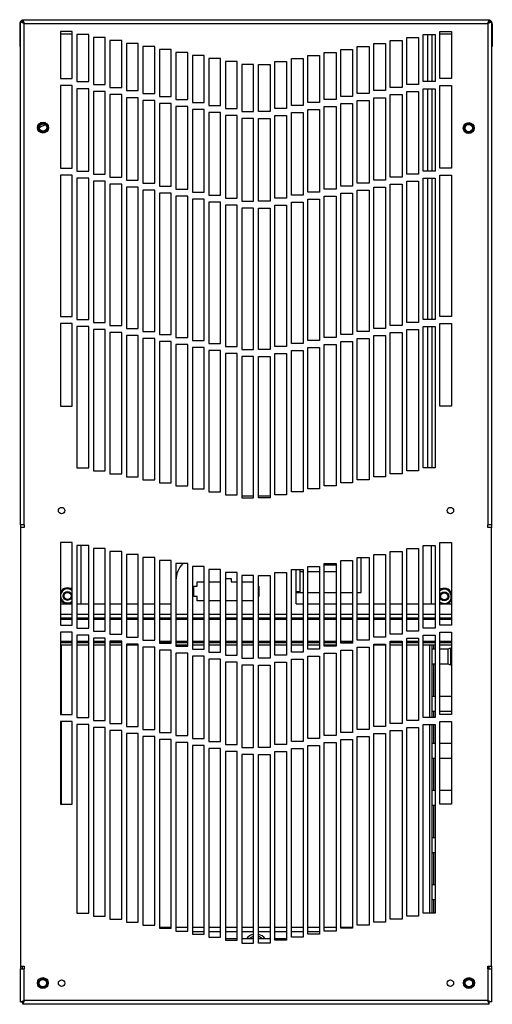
# Model space of a CAD drawing. Extents: x 2 to 64, y 0.8 to 42.
# Tile 1 of 7: x 2.1 to 12.1, y 1.9 to 22.8. Entities that reach past the tile are written whole.
import ezdxf

# ---------------------------------------------------------------- set-up
doc = ezdxf.new("R2010")
doc.units = 0
doc.layers.add('BODY', color=3, linetype='CONTINUOUS')

msp = doc.modelspace()

# ---------------------------------------------------------------- linework, layer by layer
at = {"layer": 'BODY', "linetype": 'CONTINUOUS'}
for p, q in [((2.125, 22.82), (2.149, 22.741)), ((2.125, 22.82), (12.015, 22.82)), ((2.125, 22.82), (2.125, 22.772)), ((11.991, 22.741), (12.015, 22.82)), ((12.015, 22.82), (12.015, 22.772)), ((2.055, 22.731), (2.07, 22.731)), ((2.055, 22.731), (2.055, 22.25)), ((2.07, 12.1), (2.07, 22.765)), ((2.149, 22.741), (2.07, 22.765)), ((2.07, 22.765), (2.118, 22.765)), ((2.149, 22.741), (2.118, 22.765)), ((2.125, 22.772), (2.149, 22.741)), ((2.149, 12.1), (2.149, 22.741)), ((2.149, 22.741), (11.991, 22.741)), ((11.991, 22.741), (12.015, 22.772)), ((12.022, 22.765), (11.991, 22.741)), ((12.07, 22.765), (11.991, 22.741)), ((11.991, 22.741), (11.991, 12.1)), ((12.07, 22.765), (12.022, 22.765)), ((12.07, 22.765), (12.07, 12.1)), ((12.085, 22.731), (12.07, 22.731)), ((12.085, 22.731), (12.085, 22.25)), ((3.17, 22.57), (2.92, 22.57)), ((2.92, 22.57), (2.92, 21.57)), ((3.17, 22.51), (2.92, 22.51)), ((3.17, 21.57), (3.17, 22.57)), ((3.52, 22.506), (3.27, 22.506)), ((3.27, 22.506), (3.27, 21.506)), ((3.52, 21.506), (3.52, 22.506)), ((3.87, 22.443), (3.62, 22.443)), ((3.62, 22.443), (3.62, 21.443)), ((3.87, 21.443), (3.87, 22.443)), ((4.22, 22.379), (3.97, 22.379)), ((3.97, 22.379), (3.97, 21.379)), ((4.22, 21.379), (4.22, 22.379)), ((9.92, 21.379), (9.92, 22.379)), ((9.92, 22.379), (10.17, 22.379)), ((10.17, 22.379), (10.17, 21.379)), ((10.27, 21.443), (10.27, 22.443)), ((10.27, 22.443), (10.52, 22.443)), ((10.52, 22.443), (10.52, 21.443)), ((10.62, 21.506), (10.62, 22.506)), ((10.62, 22.506), (10.87, 22.506)), ((10.71, 22.506), (10.71, 21.506)), ((10.801, 22.506), (10.801, 21.506)), ((10.87, 22.506), (10.87, 21.506)), ((10.97, 21.57), (10.97, 22.57)), ((10.97, 22.57), (11.22, 22.57)), ((11.22, 22.51), (10.97, 22.51)), ((11.22, 22.57), (11.22, 21.57)), ((2.07, 22.25), (2.055, 22.25)), ((4.57, 22.315), (4.32, 22.315)), ((4.32, 22.315), (4.32, 21.315)), ((4.57, 21.315), (4.57, 22.315)), ((4.92, 22.252), (4.67, 22.252)), ((4.67, 22.252), (4.67, 21.252)), ((4.92, 21.252), (4.92, 22.252)), ((5.27, 22.188), (5.02, 22.188)), ((5.02, 22.188), (5.02, 21.188)), ((5.27, 21.188), (5.27, 22.188)), ((8.87, 21.188), (8.87, 22.188)), ((8.87, 22.188), (9.12, 22.188)), ((9.12, 22.188), (9.12, 21.188)), ((9.22, 21.252), (9.22, 22.252)), ((9.22, 22.252), (9.47, 22.252)), ((9.47, 22.252), (9.47, 21.252)), ((9.57, 21.315), (9.57, 22.315)), ((9.57, 22.315), (9.82, 22.315)), ((9.82, 22.315), (9.82, 21.315)), ((12.07, 22.25), (12.085, 22.25)), ((5.62, 22.125), (5.37, 22.125)), ((5.37, 22.125), (5.37, 21.125)), ((5.62, 21.125), (5.62, 22.125)), ((5.97, 22.061), (5.72, 22.061)), ((5.72, 22.061), (5.72, 21.061)), ((5.97, 21.061), (5.97, 22.061)), ((6.32, 21.997), (6.07, 21.997)), ((6.07, 21.997), (6.07, 20.997)), ((6.32, 20.997), (6.32, 21.997)), ((7.82, 20.997), (7.82, 21.997)), ((7.82, 21.997), (8.07, 21.997)), ((8.07, 21.997), (8.07, 20.997)), ((8.17, 21.061), (8.17, 22.061)), ((8.17, 22.061), (8.42, 22.061)), ((8.42, 22.061), (8.42, 21.061)), ((8.52, 21.125), (8.52, 22.125)), ((8.52, 22.125), (8.77, 22.125)), ((8.77, 22.125), (8.77, 21.125)), ((6.67, 21.934), (6.42, 21.934)), ((6.42, 21.934), (6.42, 20.934)), ((6.67, 20.934), (6.67, 21.934)), ((7.02, 21.87), (6.77, 21.87)), ((6.77, 21.87), (6.77, 20.87)), ((7.02, 20.87), (7.02, 21.87)), ((7.12, 20.87), (7.12, 21.87)), ((7.12, 21.87), (7.37, 21.87)), ((7.37, 21.87), (7.37, 20.87)), ((7.47, 20.934), (7.47, 21.934)), ((7.47, 21.934), (7.72, 21.934)), ((7.72, 21.934), (7.72, 20.934)), ((2.92, 21.57), (3.17, 21.57)), ((11.22, 21.57), (10.97, 21.57)), ((3.17, 21.42), (2.92, 21.42)), ((2.92, 21.42), (2.92, 19.67)), ((3.17, 19.67), (3.17, 21.42)), ((3.27, 21.506), (3.52, 21.506)), ((3.52, 21.356), (3.27, 21.356)), ((3.27, 21.356), (3.27, 19.606)), ((3.52, 19.606), (3.52, 21.356)), ((3.62, 21.443), (3.87, 21.443)), ((3.97, 21.379), (4.22, 21.379)), ((10.17, 21.379), (9.92, 21.379)), ((10.52, 21.443), (10.27, 21.443)), ((10.87, 21.506), (10.62, 21.506)), ((10.62, 19.606), (10.62, 21.356)), ((10.62, 21.356), (10.87, 21.356)), ((10.71, 21.356), (10.71, 19.606)), ((10.801, 21.356), (10.801, 19.606)), ((10.87, 21.356), (10.87, 19.606)), ((10.97, 21.42), (11.22, 21.42)), ((10.97, 19.67), (10.97, 21.42)), ((11.22, 21.42), (11.22, 19.67)), ((3.87, 21.293), (3.62, 21.293)), ((3.62, 21.293), (3.62, 19.543)), ((3.87, 19.543), (3.87, 21.293)), ((4.22, 21.229), (3.97, 21.229)), ((3.97, 21.229), (3.97, 19.479)), ((4.22, 19.479), (4.22, 21.229)), ((4.32, 21.315), (4.57, 21.315)), ((4.57, 21.165), (4.32, 21.165)), ((4.32, 21.165), (4.32, 19.415)), ((4.57, 19.415), (4.57, 21.165)), ((4.67, 21.252), (4.92, 21.252)), ((5.02, 21.188), (5.27, 21.188)), ((5.37, 21.125), (5.62, 21.125)), ((8.77, 21.125), (8.52, 21.125)), ((9.12, 21.188), (8.87, 21.188)), ((9.47, 21.252), (9.22, 21.252)), ((9.82, 21.315), (9.57, 21.315)), ((9.57, 19.415), (9.57, 21.165)), ((9.57, 21.165), (9.82, 21.165)), ((9.82, 21.165), (9.82, 19.415)), ((9.92, 19.479), (9.92, 21.229)), ((9.92, 21.229), (10.17, 21.229)), ((10.17, 21.229), (10.17, 19.479)), ((10.27, 19.543), (10.27, 21.293)), ((10.27, 21.293), (10.52, 21.293)), ((10.52, 21.293), (10.52, 19.543)), ((4.92, 21.102), (4.67, 21.102)), ((4.67, 21.102), (4.67, 19.352)), ((4.92, 19.352), (4.92, 21.102)), ((5.27, 21.038), (5.02, 21.038)), ((5.02, 21.038), (5.02, 19.288)), ((5.27, 19.288), (5.27, 21.038)), ((5.62, 20.975), (5.37, 20.975)), ((5.37, 20.975), (5.37, 19.225)), ((5.62, 19.225), (5.62, 20.975)), ((5.72, 21.061), (5.97, 21.061)), ((5.97, 20.911), (5.72, 20.911)), ((5.72, 20.911), (5.72, 19.161)), ((5.97, 19.161), (5.97, 20.911)), ((6.07, 20.997), (6.32, 20.997)), ((6.42, 20.934), (6.67, 20.934)), ((7.72, 20.934), (7.47, 20.934)), ((8.07, 20.997), (7.82, 20.997)), ((8.42, 21.061), (8.17, 21.061)), ((8.17, 19.161), (8.17, 20.911)), ((8.17, 20.911), (8.42, 20.911)), ((8.42, 20.911), (8.42, 19.161)), ((8.52, 19.225), (8.52, 20.975)), ((8.52, 20.975), (8.77, 20.975)), ((8.77, 20.975), (8.77, 19.225)), ((8.87, 19.288), (8.87, 21.038)), ((8.87, 21.038), (9.12, 21.038)), ((9.12, 21.038), (9.12, 19.288)), ((9.22, 19.352), (9.22, 21.102)), ((9.22, 21.102), (9.47, 21.102)), ((9.47, 21.102), (9.47, 19.352)), ((6.32, 20.847), (6.07, 20.847)), ((6.07, 20.847), (6.07, 19.097)), ((6.32, 19.097), (6.32, 20.847)), ((6.67, 20.784), (6.42, 20.784)), ((6.42, 20.784), (6.42, 19.034)), ((6.67, 19.034), (6.67, 20.784)), ((6.77, 20.87), (7.02, 20.87)), ((7.02, 20.72), (6.77, 20.72)), ((6.77, 20.72), (6.77, 18.97)), ((7.02, 18.97), (7.02, 20.72)), ((7.37, 20.87), (7.12, 20.87)), ((7.12, 20.72), (7.37, 20.72)), ((7.12, 18.97), (7.12, 20.72)), ((7.37, 20.72), (7.37, 18.97)), ((7.47, 19.034), (7.47, 20.784)), ((7.47, 20.784), (7.72, 20.784)), ((7.72, 20.784), (7.72, 19.034)), ((7.82, 19.097), (7.82, 20.847)), ((7.82, 20.847), (8.07, 20.847)), ((8.07, 20.847), (8.07, 19.097)), ((2.573, 20.605), (2.499, 20.588)), ((2.92, 19.67), (3.17, 19.67)), ((11.22, 19.67), (10.97, 19.67)), ((3.17, 19.52), (2.92, 19.52)), ((2.92, 19.52), (2.92, 16.52)), ((3.17, 16.52), (3.17, 19.52)), ((3.27, 19.606), (3.52, 19.606)), ((3.52, 19.456), (3.27, 19.456)), ((3.27, 19.456), (3.27, 16.456)), ((3.52, 16.456), (3.52, 19.456)), ((3.62, 19.543), (3.87, 19.543)), ((3.97, 19.479), (4.22, 19.479)), ((10.17, 19.479), (9.92, 19.479)), ((10.52, 19.543), (10.27, 19.543)), ((10.87, 19.606), (10.62, 19.606)), ((10.62, 19.456), (10.87, 19.456)), ((10.62, 16.456), (10.62, 19.456)), ((10.71, 19.456), (10.71, 16.456)), ((10.801, 19.456), (10.801, 16.456)), ((10.87, 19.456), (10.87, 16.456)), ((10.97, 16.52), (10.97, 19.52)), ((10.97, 19.52), (11.22, 19.52)), ((11.22, 19.52), (11.22, 16.52)), ((3.87, 19.393), (3.62, 19.393)), ((3.62, 19.393), (3.62, 16.393)), ((3.87, 16.393), (3.87, 19.393)), ((4.22, 19.329), (3.97, 19.329)), ((3.97, 19.329), (3.97, 16.329)), ((4.22, 16.329), (4.22, 19.329)), ((4.32, 19.415), (4.57, 19.415)), ((4.57, 19.265), (4.32, 19.265)), ((4.32, 19.265), (4.32, 16.265)), ((4.57, 16.265), (4.57, 19.265)), ((4.67, 19.352), (4.92, 19.352)), ((5.02, 19.288), (5.27, 19.288)), ((9.12, 19.288), (8.87, 19.288)), ((9.47, 19.352), (9.22, 19.352)), ((9.82, 19.415), (9.57, 19.415)), ((9.57, 16.265), (9.57, 19.265)), ((9.57, 19.265), (9.82, 19.265)), ((9.82, 19.265), (9.82, 16.265)), ((9.92, 16.329), (9.92, 19.329)), ((9.92, 19.329), (10.17, 19.329)), ((10.17, 19.329), (10.17, 16.329)), ((10.27, 16.393), (10.27, 19.393)), ((10.27, 19.393), (10.52, 19.393)), ((10.52, 19.393), (10.52, 16.393)), ((4.92, 19.202), (4.67, 19.202)), ((4.67, 19.202), (4.67, 16.202)), ((4.92, 16.202), (4.92, 19.202)), ((5.27, 19.138), (5.02, 19.138)), ((5.02, 19.138), (5.02, 16.138)), ((5.27, 16.138), (5.27, 19.138)), ((5.37, 19.225), (5.62, 19.225)), ((5.62, 19.075), (5.37, 19.075)), ((5.37, 19.075), (5.37, 16.075)), ((5.62, 16.075), (5.62, 19.075)), ((5.72, 19.161), (5.97, 19.161)), ((6.07, 19.097), (6.32, 19.097)), ((6.42, 19.034), (6.67, 19.034)), ((7.72, 19.034), (7.47, 19.034)), ((8.07, 19.097), (7.82, 19.097)), ((8.42, 19.161), (8.17, 19.161)), ((8.77, 19.225), (8.52, 19.225)), ((8.52, 16.075), (8.52, 19.075)), ((8.52, 19.075), (8.77, 19.075)), ((8.77, 19.075), (8.77, 16.075)), ((8.87, 16.138), (8.87, 19.138)), ((8.87, 19.138), (9.12, 19.138)), ((9.12, 19.138), (9.12, 16.138)), ((9.22, 16.202), (9.22, 19.202)), ((9.22, 19.202), (9.47, 19.202)), ((9.47, 19.202), (9.47, 16.202)), ((5.97, 19.011), (5.72, 19.011)), ((5.72, 19.011), (5.72, 16.011)), ((5.97, 16.011), (5.97, 19.011)), ((6.32, 18.947), (6.07, 18.947)), ((6.07, 18.947), (6.07, 15.947)), ((6.32, 15.947), (6.32, 18.947)), ((6.67, 18.884), (6.42, 18.884)), ((6.42, 18.884), (6.42, 15.884)), ((6.67, 15.884), (6.67, 18.884)), ((6.77, 18.97), (7.02, 18.97)), ((7.02, 18.82), (6.77, 18.82)), ((6.77, 18.82), (6.77, 15.82)), ((7.02, 15.82), (7.02, 18.82)), ((7.37, 18.97), (7.12, 18.97)), ((7.12, 15.82), (7.12, 18.82)), ((7.12, 18.82), (7.37, 18.82)), ((7.37, 18.82), (7.37, 15.82)), ((7.47, 15.884), (7.47, 18.884)), ((7.47, 18.884), (7.72, 18.884)), ((7.72, 18.884), (7.72, 15.884)), ((7.82, 15.947), (7.82, 18.947)), ((7.82, 18.947), (8.07, 18.947)), ((8.07, 18.947), (8.07, 15.947)), ((8.17, 16.011), (8.17, 19.011)), ((8.17, 19.011), (8.42, 19.011)), ((8.42, 19.011), (8.42, 16.011)), ((2.92, 16.52), (3.17, 16.52)), ((11.22, 16.52), (10.97, 16.52)), ((3.17, 16.37), (2.92, 16.37)), ((2.92, 16.37), (2.92, 14.62)), ((3.17, 14.62), (3.17, 16.37)), ((3.27, 16.456), (3.52, 16.456)), ((3.52, 16.306), (3.27, 16.306)), ((3.27, 16.306), (3.27, 13.306)), ((3.52, 13.306), (3.52, 16.306)), ((3.62, 16.393), (3.87, 16.393)), ((3.97, 16.329), (4.22, 16.329)), ((10.17, 16.329), (9.92, 16.329)), ((10.52, 16.393), (10.27, 16.393)), ((10.87, 16.456), (10.62, 16.456)), ((10.62, 13.306), (10.62, 16.306)), ((10.62, 16.306), (10.87, 16.306)), ((10.71, 16.306), (10.71, 13.306)), ((10.801, 16.306), (10.801, 13.306)), ((10.87, 16.306), (10.87, 13.306)), ((10.97, 16.37), (11.22, 16.37)), ((10.97, 14.62), (10.97, 16.37)), ((11.22, 16.37), (11.22, 14.62)), ((3.87, 16.243), (3.62, 16.243)), ((3.62, 16.243), (3.62, 13.243)), ((3.87, 13.243), (3.87, 16.243)), ((4.22, 16.179), (3.97, 16.179)), ((3.97, 16.179), (3.97, 13.179)), ((4.22, 13.179), (4.22, 16.179)), ((4.32, 16.265), (4.57, 16.265)), ((4.57, 16.115), (4.32, 16.115)), ((4.32, 16.115), (4.32, 13.115)), ((4.57, 13.115), (4.57, 16.115)), ((4.67, 16.202), (4.92, 16.202)), ((5.02, 16.138), (5.27, 16.138)), ((9.12, 16.138), (8.87, 16.138)), ((9.47, 16.202), (9.22, 16.202)), ((9.82, 16.265), (9.57, 16.265)), ((9.57, 13.115), (9.57, 16.115)), ((9.57, 16.115), (9.82, 16.115)), ((9.82, 16.115), (9.82, 13.115)), ((9.92, 13.179), (9.92, 16.179)), ((9.92, 16.179), (10.17, 16.179)), ((10.17, 16.179), (10.17, 13.179)), ((10.27, 16.243), (10.52, 16.243)), ((10.27, 13.243), (10.27, 16.243)), ((10.52, 16.243), (10.52, 13.243)), ((4.92, 16.052), (4.67, 16.052)), ((4.67, 16.052), (4.67, 13.052)), ((4.92, 13.052), (4.92, 16.052)), ((5.27, 15.988), (5.02, 15.988)), ((5.02, 15.988), (5.02, 12.988)), ((5.27, 12.988), (5.27, 15.988)), ((5.37, 16.075), (5.62, 16.075)), ((5.62, 15.925), (5.37, 15.925)), ((5.37, 15.925), (5.37, 12.925)), ((5.62, 12.925), (5.62, 15.925)), ((5.72, 16.011), (5.97, 16.011)), ((6.07, 15.947), (6.32, 15.947)), ((8.07, 15.947), (7.82, 15.947)), ((8.42, 16.011), (8.17, 16.011)), ((8.77, 16.075), (8.52, 16.075)), ((8.52, 12.925), (8.52, 15.925)), ((8.52, 15.925), (8.77, 15.925)), ((8.77, 15.925), (8.77, 12.925)), ((8.87, 12.988), (8.87, 15.988)), ((8.87, 15.988), (9.12, 15.988)), ((9.12, 15.988), (9.12, 12.988)), ((9.22, 13.052), (9.22, 16.052)), ((9.22, 16.052), (9.47, 16.052)), ((9.47, 16.052), (9.47, 13.052)), ((5.97, 15.861), (5.72, 15.861)), ((5.72, 15.861), (5.72, 12.861)), ((5.97, 12.861), (5.97, 15.861)), ((6.32, 15.797), (6.07, 15.797)), ((6.07, 15.797), (6.07, 12.797)), ((6.32, 12.797), (6.32, 15.797)), ((6.42, 15.884), (6.67, 15.884)), ((6.67, 15.734), (6.42, 15.734)), ((6.42, 15.734), (6.42, 12.734)), ((6.67, 12.734), (6.67, 15.734)), ((6.77, 15.82), (7.02, 15.82)), ((7.37, 15.82), (7.12, 15.82)), ((7.72, 15.884), (7.47, 15.884)), ((7.47, 12.734), (7.47, 15.734)), ((7.47, 15.734), (7.72, 15.734)), ((7.72, 15.734), (7.72, 12.734)), ((7.82, 12.797), (7.82, 15.797)), ((7.82, 15.797), (8.07, 15.797)), ((8.07, 15.797), (8.07, 12.797)), ((8.17, 12.861), (8.17, 15.861)), ((8.17, 15.861), (8.42, 15.861)), ((8.42, 15.861), (8.42, 12.861)), ((7.02, 15.67), (6.77, 15.67)), ((6.77, 15.67), (6.77, 12.67)), ((7.02, 12.67), (7.02, 15.67)), ((7.12, 12.67), (7.12, 15.67)), ((7.12, 15.67), (7.37, 15.67)), ((7.37, 15.67), (7.37, 12.67)), ((2.92, 14.62), (3.17, 14.62)), ((11.22, 14.62), (10.97, 14.62)), ((3.27, 13.306), (3.52, 13.306)), ((3.62, 13.243), (3.87, 13.243)), ((3.97, 13.179), (4.22, 13.179)), ((10.17, 13.179), (9.92, 13.179)), ((10.52, 13.243), (10.27, 13.243)), ((10.87, 13.306), (10.62, 13.306)), ((4.32, 13.115), (4.57, 13.115)), ((4.67, 13.052), (4.92, 13.052)), ((5.02, 12.988), (5.27, 12.988)), ((9.12, 12.988), (8.87, 12.988)), ((9.47, 13.052), (9.22, 13.052)), ((9.82, 13.115), (9.57, 13.115)), ((5.37, 12.925), (5.62, 12.925)), ((5.72, 12.861), (5.97, 12.861)), ((6.07, 12.797), (6.32, 12.797)), ((8.07, 12.797), (7.82, 12.797)), ((8.42, 12.861), (8.17, 12.861)), ((8.77, 12.925), (8.52, 12.925)), ((6.42, 12.734), (6.67, 12.734)), ((6.77, 12.71), (7.02, 12.71)), ((6.77, 12.67), (7.02, 12.67)), ((7.12, 12.71), (7.37, 12.71)), ((7.37, 12.67), (7.12, 12.67)), ((7.72, 12.734), (7.47, 12.734)), ((2.149, 12.1), (2.07, 12.1)), ((2.07, 12.1), (2.07, 12.04)), ((2.07, 12.04), (2.07, 2.73)), ((2.149, 12.04), (2.07, 12.04)), ((2.149, 12.1), (2.149, 12.04)), ((11.991, 12.04), (11.991, 12.1)), ((12.07, 12.1), (11.991, 12.1)), ((12.07, 12.04), (11.991, 12.04)), ((12.065, 12.1), (12.065, 12.04)), ((12.07, 2.73), (12.07, 12.04)), ((3.17, 11.72), (2.92, 11.72)), ((2.92, 11.72), (2.92, 9.97)), ((3.17, 9.97), (3.17, 11.72)), ((10.97, 9.97), (10.97, 11.72)), ((10.97, 11.72), (11.22, 11.72)), ((11.22, 11.72), (11.22, 9.97)), ((3.52, 11.656), (3.27, 11.656)), ((3.27, 11.656), (3.27, 9.906)), ((3.35, 11.656), (3.35, 10.42)), ((3.52, 9.906), (3.52, 11.656)), ((3.87, 11.593), (3.62, 11.593)), ((3.62, 11.593), (3.62, 9.843)), ((3.87, 9.843), (3.87, 11.593)), ((4.22, 11.529), (3.97, 11.529)), ((3.97, 11.529), (3.97, 9.779)), ((4.22, 9.779), (4.22, 11.529)), ((9.92, 9.779), (9.92, 11.529)), ((9.92, 11.529), (10.17, 11.529)), ((10.17, 11.529), (10.17, 9.779)), ((10.27, 9.843), (10.27, 11.593)), ((10.27, 11.593), (10.52, 11.593)), ((10.52, 11.593), (10.52, 9.843)), ((10.62, 9.906), (10.62, 11.656)), ((10.62, 11.656), (10.87, 11.656)), ((10.785, 11.656), (10.785, 10.42)), ((10.87, 11.656), (10.87, 9.906)), ((4.57, 11.465), (4.32, 11.465)), ((4.32, 11.465), (4.32, 9.715)), ((4.57, 9.715), (4.57, 11.465)), ((4.92, 11.402), (4.67, 11.402)), ((4.67, 11.402), (4.67, 9.652)), ((4.92, 9.652), (4.92, 11.402)), ((5.27, 11.338), (5.02, 11.338)), ((5.02, 11.338), (5.02, 9.588)), ((5.27, 9.588), (5.27, 11.338)), ((8.87, 9.588), (8.87, 11.338)), ((8.87, 11.338), (9.12, 11.338)), ((9.12, 11.338), (9.12, 9.588)), ((9.22, 9.652), (9.22, 11.402)), ((9.22, 11.402), (9.47, 11.402)), ((9.303, 10.658), (9.303, 11.402)), ((9.47, 11.402), (9.47, 9.652)), ((9.57, 9.715), (9.57, 11.465)), ((9.57, 11.465), (9.82, 11.465)), ((9.82, 11.465), (9.82, 9.715)), ((5.62, 11.275), (5.37, 11.275)), ((5.37, 11.275), (5.37, 9.525)), ((5.62, 9.525), (5.62, 11.275)), ((5.97, 11.211), (5.72, 11.211)), ((5.72, 11.211), (5.72, 9.461)), ((5.97, 9.461), (5.97, 11.211)), ((6.32, 11.147), (6.07, 11.147)), ((6.07, 11.147), (6.07, 9.397)), ((6.32, 9.397), (6.32, 11.147)), ((6.67, 11.084), (6.42, 11.084)), ((6.42, 11.084), (6.42, 9.334)), ((6.67, 9.334), (6.67, 11.084)), ((7.47, 9.334), (7.47, 11.084)), ((7.47, 11.084), (7.72, 11.084)), ((7.72, 11.084), (7.72, 9.334)), ((7.82, 9.397), (7.82, 11.147)), ((7.82, 11.147), (8.07, 11.147)), ((7.92, 10.678), (7.92, 11.147)), ((7.997, 11.147), (7.997, 10.678)), ((7.997, 11.104), (8.07, 11.104)), ((8.07, 11.147), (8.07, 9.397)), ((8.17, 9.461), (8.17, 11.211)), ((8.17, 11.211), (8.42, 11.211)), ((8.17, 11.104), (8.42, 11.104)), ((8.42, 11.211), (8.42, 9.461)), ((8.52, 9.525), (8.52, 11.275)), ((8.52, 11.275), (8.77, 11.275)), ((8.77, 11.242), (8.52, 11.242)), ((8.52, 11.104), (8.77, 11.104)), ((8.77, 11.275), (8.77, 9.525)), ((5.818, 10.887), (5.97, 10.887)), ((5.818, 10.797), (5.818, 10.887)), ((6.07, 10.887), (6.32, 10.887)), ((6.42, 10.957), (6.541, 10.957)), ((6.541, 10.957), (6.541, 10.887)), ((6.541, 10.887), (6.67, 10.887)), ((7.02, 11.02), (6.77, 11.02)), ((6.77, 11.02), (6.77, 9.27)), ((6.77, 10.887), (7.02, 10.887)), ((7.02, 9.27), (7.02, 11.02)), ((7.12, 9.27), (7.12, 11.02)), ((7.12, 11.02), (7.37, 11.02)), ((7.37, 11.02), (7.37, 9.27)), ((5.748, 10.797), (5.818, 10.797)), ((5.748, 10.577), (5.748, 10.797)), ((7.12, 10.797), (7.128, 10.797)), ((7.128, 10.797), (7.128, 10.577)), ((7.997, 10.678), (7.92, 10.678)), ((7.92, 10.42), (7.92, 10.678)), ((7.947, 10.678), (7.947, 10.658)), ((7.978, 10.658), (7.978, 10.678)), ((5.818, 10.577), (5.748, 10.577)), ((5.818, 10.487), (5.818, 10.577)), ((5.97, 10.487), (5.818, 10.487)), ((6.32, 10.487), (6.07, 10.487)), ((6.67, 10.487), (6.42, 10.487)), ((7.02, 10.487), (6.77, 10.487)), ((7.128, 10.577), (7.12, 10.577)), ((7.92, 10.658), (8.07, 10.658)), ((8.17, 10.658), (8.42, 10.658)), ((8.52, 10.658), (8.77, 10.658)), ((8.87, 10.658), (9.12, 10.658)), ((9.22, 10.658), (9.303, 10.658)), ((2.92, 10.42), (3.17, 10.42)), ((3.27, 10.42), (3.52, 10.42)), ((3.62, 10.42), (3.87, 10.42)), ((3.97, 10.42), (4.22, 10.42)), ((4.32, 10.42), (4.57, 10.42)), ((4.67, 10.42), (4.92, 10.42)), ((5.02, 10.42), (5.27, 10.42)), ((7.92, 10.42), (8.07, 10.42)), ((8.17, 10.42), (8.42, 10.42)), ((8.52, 10.42), (8.77, 10.42)), ((8.87, 10.42), (9.12, 10.42)), ((9.22, 10.42), (9.47, 10.42)), ((9.57, 10.42), (9.82, 10.42)), ((9.92, 10.42), (10.17, 10.42)), ((10.27, 10.42), (10.52, 10.42)), ((10.62, 10.42), (10.87, 10.42)), ((11.008, 10.42), (10.97, 10.439)), ((10.97, 10.42), (11.22, 10.42)), ((2.92, 10.2), (3.17, 10.2)), ((2.92, 10.123), (3.17, 10.123)), ((2.92, 10.093), (3.17, 10.093)), ((3.27, 10.2), (3.52, 10.2)), ((3.27, 10.123), (3.52, 10.123)), ((3.27, 10.093), (3.52, 10.093)), ((3.62, 10.2), (3.87, 10.2)), ((3.62, 10.123), (3.87, 10.123)), ((3.62, 10.093), (3.87, 10.093)), ((3.97, 10.2), (4.22, 10.2)), ((3.97, 10.123), (4.22, 10.123)), ((3.97, 10.093), (4.22, 10.093)), ((4.32, 10.2), (4.57, 10.2)), ((4.32, 10.123), (4.57, 10.123)), ((4.32, 10.093), (4.57, 10.093)), ((4.67, 10.2), (4.92, 10.2)), ((4.67, 10.123), (4.92, 10.123)), ((4.67, 10.093), (4.92, 10.093)), ((5.02, 10.2), (5.27, 10.2)), ((5.02, 10.123), (5.27, 10.123)), ((5.02, 10.093), (5.27, 10.093)), ((5.37, 10.2), (5.62, 10.2)), ((5.37, 10.123), (5.62, 10.123)), ((5.37, 10.093), (5.62, 10.093)), ((5.72, 10.2), (5.97, 10.2)), ((5.72, 10.123), (5.97, 10.123)), ((5.72, 10.093), (5.97, 10.093)), ((6.07, 10.2), (6.32, 10.2)), ((6.07, 10.123), (6.32, 10.123)), ((6.07, 10.093), (6.32, 10.093)), ((6.42, 10.2), (6.67, 10.2)), ((6.42, 10.123), (6.67, 10.123)), ((6.42, 10.093), (6.67, 10.093)), ((6.77, 10.2), (7.02, 10.2)), ((6.77, 10.123), (7.02, 10.123)), ((6.77, 10.093), (7.02, 10.093)), ((7.12, 10.2), (7.37, 10.2)), ((7.12, 10.123), (7.37, 10.123)), ((7.12, 10.093), (7.37, 10.093)), ((7.47, 10.2), (7.72, 10.2)), ((7.47, 10.123), (7.72, 10.123)), ((7.47, 10.093), (7.72, 10.093)), ((7.82, 10.2), (8.07, 10.2)), ((7.82, 10.123), (8.07, 10.123)), ((7.82, 10.093), (8.07, 10.093)), ((8.17, 10.2), (8.42, 10.2)), ((8.17, 10.123), (8.42, 10.123)), ((8.17, 10.093), (8.42, 10.093)), ((8.52, 10.2), (8.77, 10.2)), ((8.52, 10.123), (8.77, 10.123)), ((8.52, 10.093), (8.77, 10.093)), ((8.87, 10.2), (9.12, 10.2)), ((8.87, 10.123), (9.12, 10.123)), ((8.87, 10.093), (9.12, 10.093)), ((9.22, 10.2), (9.47, 10.2)), ((9.22, 10.123), (9.47, 10.123)), ((9.22, 10.093), (9.47, 10.093)), ((9.57, 10.2), (9.82, 10.2)), ((9.57, 10.123), (9.82, 10.123)), ((9.57, 10.093), (9.82, 10.093)), ((9.92, 10.2), (10.17, 10.2)), ((9.92, 10.123), (10.17, 10.123)), ((9.92, 10.093), (10.17, 10.093)), ((10.27, 10.2), (10.52, 10.2)), ((10.27, 10.123), (10.52, 10.123)), ((10.27, 10.093), (10.52, 10.093)), ((10.62, 10.2), (10.87, 10.2)), ((10.62, 10.123), (10.87, 10.123)), ((10.62, 10.093), (10.87, 10.093)), ((10.97, 10.2), (11.22, 10.2)), ((10.97, 10.123), (11.22, 10.123)), ((10.97, 10.093), (11.22, 10.093)), ((2.92, 9.97), (3.17, 9.97)), ((3.27, 9.906), (3.52, 9.906)), ((3.62, 9.843), (3.87, 9.843)), ((10.52, 9.843), (10.27, 9.843)), ((10.87, 9.906), (10.62, 9.906)), ((11.22, 9.97), (10.97, 9.97)), ((3.17, 9.82), (2.92, 9.82)), ((2.92, 9.82), (2.92, 8.07)), ((2.92, 9.627), (3.17, 9.627)), ((3.17, 8.07), (3.17, 9.82)), ((3.52, 9.756), (3.27, 9.756)), ((3.27, 9.756), (3.27, 8.006)), ((3.27, 9.627), (3.52, 9.627)), ((3.52, 8.006), (3.52, 9.756)), ((3.87, 9.693), (3.62, 9.693)), ((3.62, 9.693), (3.62, 7.943)), ((3.62, 9.627), (3.87, 9.627)), ((3.87, 7.943), (3.87, 9.693)), ((3.97, 9.779), (4.22, 9.779)), ((4.22, 9.629), (3.97, 9.629)), ((3.97, 9.629), (3.97, 7.879)), ((3.97, 9.627), (4.22, 9.627)), ((4.22, 7.879), (4.22, 9.629)), ((4.32, 9.715), (4.57, 9.715)), ((4.67, 9.652), (4.92, 9.652)), ((5.02, 9.627), (5.27, 9.627)), ((5.37, 9.627), (5.62, 9.627)), ((5.72, 9.627), (5.97, 9.627)), ((6.07, 9.627), (6.32, 9.627)), ((6.42, 9.627), (6.67, 9.627)), ((6.77, 9.627), (7.02, 9.627)), ((7.12, 9.627), (7.37, 9.627)), ((7.47, 9.627), (7.72, 9.627)), ((7.82, 9.627), (8.07, 9.627)), ((8.17, 9.627), (8.42, 9.627)), ((8.52, 9.627), (8.77, 9.627)), ((8.87, 9.627), (9.12, 9.627)), ((9.47, 9.652), (9.22, 9.652)), ((9.82, 9.715), (9.57, 9.715)), ((10.17, 9.779), (9.92, 9.779)), ((9.92, 7.879), (9.92, 9.629)), ((9.92, 9.629), (10.17, 9.629)), ((9.92, 9.627), (10.17, 9.627)), ((10.17, 9.629), (10.17, 7.879)), ((10.27, 7.943), (10.27, 9.693)), ((10.27, 9.693), (10.52, 9.693)), ((10.27, 9.627), (10.52, 9.627)), ((10.52, 9.693), (10.52, 7.943)), ((10.62, 8.006), (10.62, 9.756)), ((10.62, 9.756), (10.87, 9.756)), ((10.62, 9.627), (10.87, 9.627)), ((10.87, 9.756), (10.87, 8.006)), ((10.97, 8.07), (10.97, 9.82)), ((10.97, 9.82), (11.22, 9.82)), ((10.97, 9.627), (11.22, 9.627)), ((11.22, 9.82), (11.22, 8.07)), ((2.92, 9.597), (3.17, 9.597)), ((2.92, 9.55), (2.94, 9.55)), ((2.94, 9.55), (3.17, 9.55)), ((2.94, 8.07), (2.94, 9.55)), ((3.27, 9.597), (3.52, 9.597)), ((3.27, 9.55), (3.52, 9.55)), ((3.62, 9.597), (3.87, 9.597)), ((3.62, 9.55), (3.87, 9.55)), ((3.97, 9.597), (4.22, 9.597)), ((3.97, 9.55), (4.22, 9.55)), ((4.57, 9.565), (4.32, 9.565)), ((4.32, 9.565), (4.32, 7.815)), ((4.32, 9.55), (4.57, 9.55)), ((4.57, 7.815), (4.57, 9.565)), ((4.92, 9.502), (4.67, 9.502)), ((4.67, 9.502), (4.67, 7.752)), ((4.92, 7.752), (4.92, 9.502)), ((5.02, 9.597), (5.27, 9.597)), ((5.02, 9.588), (5.27, 9.588)), ((5.27, 9.438), (5.02, 9.438)), ((5.02, 9.438), (5.02, 7.688)), ((5.27, 7.688), (5.27, 9.438)), ((5.37, 9.597), (5.62, 9.597)), ((5.37, 9.55), (5.62, 9.55)), ((5.37, 9.525), (5.62, 9.525)), ((5.72, 9.597), (5.97, 9.597)), ((5.72, 9.55), (5.97, 9.55)), ((5.72, 9.461), (5.97, 9.461)), ((6.07, 9.597), (6.32, 9.597)), ((6.07, 9.55), (6.32, 9.55)), ((6.42, 9.597), (6.67, 9.597)), ((6.42, 9.55), (6.67, 9.55)), ((6.77, 9.597), (7.02, 9.597)), ((6.77, 9.55), (7.02, 9.55)), ((7.12, 9.597), (7.37, 9.597)), ((7.12, 9.55), (7.37, 9.55)), ((7.47, 9.597), (7.72, 9.597)), ((7.47, 9.55), (7.72, 9.55)), ((7.82, 9.597), (8.07, 9.597)), ((7.82, 9.55), (8.07, 9.55)), ((8.17, 9.597), (8.42, 9.597)), ((8.17, 9.55), (8.42, 9.55)), ((8.42, 9.461), (8.17, 9.461)), ((8.52, 9.597), (8.77, 9.597)), ((8.52, 9.55), (8.77, 9.55)), ((8.77, 9.525), (8.52, 9.525)), ((8.87, 9.597), (9.12, 9.597)), ((9.12, 9.588), (8.87, 9.588)), ((8.87, 7.688), (8.87, 9.438)), ((8.87, 9.438), (9.12, 9.438)), ((9.12, 9.438), (9.12, 7.688)), ((9.22, 7.752), (9.22, 9.502)), ((9.22, 9.502), (9.47, 9.502)), ((9.47, 9.502), (9.47, 7.752)), ((9.57, 7.815), (9.57, 9.565)), ((9.57, 9.565), (9.82, 9.565)), ((9.57, 9.55), (9.82, 9.55)), ((9.82, 9.565), (9.82, 7.815)), ((9.92, 9.597), (10.17, 9.597)), ((9.92, 9.55), (10.17, 9.55)), ((10.27, 9.597), (10.52, 9.597)), ((10.27, 9.55), (10.52, 9.55)), ((10.62, 9.597), (10.87, 9.597)), ((10.62, 9.55), (10.75, 9.55)), ((10.75, 9.55), (10.75, 8.006)), ((10.75, 9.55), (10.81, 9.55)), ((10.81, 8.006), (10.81, 9.55)), ((10.81, 9.55), (10.87, 9.55)), ((10.87, 9.457), (10.81, 9.457)), ((10.841, 9.457), (10.841, 9.55)), ((10.97, 9.597), (11.22, 9.597)), ((10.97, 9.55), (11.22, 9.55)), ((11.141, 9.457), (10.97, 9.457)), ((11.197, 9.477), (11.141, 9.457)), ((11.141, 9.457), (11.141, 9.144)), ((11.205, 9.457), (11.197, 9.477)), ((11.197, 9.477), (11.197, 9.123)), ((11.22, 9.457), (11.205, 9.457)), ((11.205, 9.457), (11.205, 9.3)), ((5.62, 9.375), (5.37, 9.375)), ((5.37, 9.375), (5.37, 7.625)), ((5.62, 7.625), (5.62, 9.375)), ((5.97, 9.311), (5.72, 9.311)), ((5.72, 9.311), (5.72, 7.561)), ((5.97, 7.561), (5.97, 9.311)), ((6.07, 9.397), (6.32, 9.397)), ((6.32, 9.247), (6.07, 9.247)), ((6.07, 9.247), (6.07, 7.497)), ((6.32, 7.497), (6.32, 9.247)), ((6.42, 9.334), (6.67, 9.334)), ((6.77, 9.27), (7.02, 9.27)), ((7.37, 9.27), (7.12, 9.27)), ((7.72, 9.334), (7.47, 9.334)), ((8.07, 9.397), (7.82, 9.397)), ((7.82, 7.497), (7.82, 9.247)), ((7.82, 9.247), (8.07, 9.247)), ((8.07, 9.247), (8.07, 7.497)), ((8.17, 7.561), (8.17, 9.311)), ((8.17, 9.311), (8.42, 9.311)), ((8.42, 9.311), (8.42, 7.561)), ((8.52, 7.625), (8.52, 9.375)), ((8.52, 9.375), (8.77, 9.375)), ((8.77, 9.375), (8.77, 7.625)), ((11.205, 9.3), (11.205, 9.144)), ((6.67, 9.184), (6.42, 9.184)), ((6.42, 9.184), (6.42, 7.434)), ((6.67, 7.434), (6.67, 9.184)), ((7.02, 9.12), (6.77, 9.12)), ((6.77, 9.12), (6.77, 7.37)), ((7.02, 7.37), (7.02, 9.12)), ((7.12, 9.12), (7.37, 9.12)), ((7.12, 7.37), (7.12, 9.12)), ((7.37, 9.12), (7.37, 7.37)), ((7.47, 7.434), (7.47, 9.184)), ((7.47, 9.184), (7.72, 9.184)), ((7.72, 9.184), (7.72, 7.434)), ((10.81, 9.144), (10.87, 9.144)), ((10.841, 8.457), (10.841, 9.144)), ((10.97, 9.144), (11.141, 9.144)), ((11.141, 9.144), (11.197, 9.123)), ((11.197, 9.123), (11.205, 9.144)), ((11.205, 9.144), (11.22, 9.144)), ((10.87, 8.457), (10.81, 8.457)), ((11.22, 8.457), (10.97, 8.457)), ((2.92, 8.07), (3.17, 8.07)), ((3.27, 8.006), (3.52, 8.006)), ((3.62, 7.943), (3.87, 7.943)), ((10.52, 7.943), (10.27, 7.943)), ((10.87, 8.006), (10.62, 8.006)), ((10.81, 8.144), (10.87, 8.144)), ((10.841, 8.006), (10.841, 8.144)), ((10.97, 8.144), (11.22, 8.144)), ((11.22, 8.07), (10.97, 8.07)), ((3.17, 7.92), (2.92, 7.92)), ((2.92, 7.92), (2.92, 6.17)), ((2.94, 6.17), (2.94, 7.92)), ((3.17, 6.17), (3.17, 7.92)), ((3.52, 7.857), (3.27, 7.857)), ((3.27, 7.857), (3.27, 3.856)), ((3.52, 3.856), (3.52, 7.857)), ((3.87, 7.793), (3.62, 7.793)), ((3.62, 7.793), (3.62, 3.793)), ((3.87, 3.793), (3.87, 7.793)), ((3.97, 7.879), (4.22, 7.879)), ((4.32, 7.815), (4.57, 7.815)), ((4.67, 7.752), (4.92, 7.752)), ((9.47, 7.752), (9.22, 7.752)), ((9.82, 7.815), (9.57, 7.815)), ((10.17, 7.879), (9.92, 7.879)), ((10.27, 7.793), (10.52, 7.793)), ((10.27, 3.793), (10.27, 7.793)), ((10.52, 7.793), (10.52, 3.793)), ((10.62, 7.857), (10.87, 7.857)), ((10.62, 3.856), (10.62, 7.857)), ((10.75, 7.857), (10.75, 3.856)), ((10.81, 3.856), (10.81, 7.857)), ((10.841, 7.457), (10.841, 7.857)), ((10.87, 7.857), (10.87, 3.856)), ((10.97, 7.92), (11.22, 7.92)), ((10.97, 6.17), (10.97, 7.92)), ((11.22, 7.92), (11.22, 6.17)), ((4.22, 7.73), (3.97, 7.73)), ((3.97, 7.73), (3.97, 3.73)), ((4.22, 3.73), (4.22, 7.73)), ((4.57, 7.666), (4.32, 7.666)), ((4.32, 7.666), (4.32, 3.666)), ((4.57, 3.666), (4.57, 7.666)), ((4.92, 7.602), (4.67, 7.602)), ((4.67, 7.602), (4.67, 3.602)), ((4.92, 3.602), (4.92, 7.602)), ((5.02, 7.688), (5.27, 7.688)), ((5.27, 7.539), (5.02, 7.539)), ((5.02, 7.539), (5.02, 3.539)), ((5.27, 3.539), (5.27, 7.539)), ((5.37, 7.625), (5.62, 7.625)), ((5.72, 7.561), (5.97, 7.561)), ((8.42, 7.561), (8.17, 7.561)), ((8.77, 7.625), (8.52, 7.625)), ((9.12, 7.688), (8.87, 7.688)), ((8.87, 7.539), (9.12, 7.539)), ((8.87, 3.539), (8.87, 7.539)), ((9.12, 7.539), (9.12, 3.539)), ((9.22, 7.602), (9.47, 7.602)), ((9.22, 3.602), (9.22, 7.602)), ((9.47, 7.602), (9.47, 3.602)), ((9.57, 7.666), (9.82, 7.666)), ((9.57, 3.666), (9.57, 7.666)), ((9.82, 7.666), (9.82, 3.666)), ((9.92, 7.73), (10.17, 7.73)), ((9.92, 3.73), (9.92, 7.73)), ((10.17, 7.73), (10.17, 3.73)), ((5.62, 7.475), (5.37, 7.475)), ((5.37, 7.475), (5.37, 3.475)), ((5.62, 3.475), (5.62, 7.475)), ((5.97, 7.411), (5.72, 7.411)), ((5.72, 7.411), (5.72, 3.411)), ((5.97, 3.411), (5.97, 7.411)), ((6.07, 7.497), (6.32, 7.497)), ((6.32, 7.348), (6.07, 7.348)), ((6.07, 7.348), (6.07, 3.348)), ((6.32, 3.348), (6.32, 7.348)), ((6.42, 7.434), (6.67, 7.434)), ((6.77, 7.37), (7.02, 7.37)), ((7.37, 7.37), (7.12, 7.37)), ((7.72, 7.434), (7.47, 7.434)), ((8.07, 7.497), (7.82, 7.497)), ((7.82, 7.348), (8.07, 7.348)), ((7.82, 3.348), (7.82, 7.348)), ((8.07, 7.348), (8.07, 3.348)), ((8.17, 7.411), (8.42, 7.411)), ((8.17, 3.411), (8.17, 7.411)), ((8.42, 7.411), (8.42, 3.411)), ((8.52, 7.475), (8.77, 7.475)), ((8.52, 3.475), (8.52, 7.475)), ((8.77, 7.475), (8.77, 3.475)), ((10.87, 7.457), (10.81, 7.457)), ((11.22, 7.457), (10.97, 7.457)), ((6.67, 7.284), (6.42, 7.284)), ((6.42, 7.284), (6.42, 3.284)), ((6.67, 3.284), (6.67, 7.284)), ((7.02, 7.22), (6.77, 7.22)), ((6.77, 7.22), (6.77, 3.22)), ((7.02, 3.22), (7.02, 7.22)), ((7.12, 7.22), (7.37, 7.22)), ((7.12, 3.22), (7.12, 7.22)), ((7.37, 7.22), (7.37, 3.22)), ((7.47, 7.284), (7.72, 7.284)), ((7.47, 3.284), (7.47, 7.284)), ((7.72, 7.284), (7.72, 3.284)), ((10.81, 7.144), (10.87, 7.144)), ((10.841, 6.457), (10.841, 7.144)), ((10.97, 7.144), (11.22, 7.144)), ((10.87, 6.457), (10.81, 6.457)), ((11.22, 6.457), (10.97, 6.457)), ((2.92, 6.17), (3.17, 6.17)), ((10.81, 6.144), (10.87, 6.144)), ((10.841, 5.457), (10.841, 6.144)), ((11.22, 6.17), (10.97, 6.17)), ((10.87, 5.457), (10.81, 5.457)), ((10.81, 5.144), (10.87, 5.144)), ((10.841, 4.457), (10.841, 5.144)), ((10.87, 4.457), (10.81, 4.457)), ((10.81, 4.144), (10.87, 4.144)), ((10.841, 3.856), (10.841, 4.144)), ((3.27, 3.856), (3.52, 3.856)), ((3.62, 3.793), (3.87, 3.793)), ((10.52, 3.793), (10.27, 3.793)), ((10.87, 3.856), (10.62, 3.856)), ((3.97, 3.73), (4.22, 3.73)), ((4.32, 3.666), (4.57, 3.666)), ((4.67, 3.602), (4.92, 3.602)), ((9.47, 3.602), (9.22, 3.602)), ((9.82, 3.666), (9.57, 3.666)), ((10.17, 3.73), (9.92, 3.73)), ((5.27, 3.55), (5.02, 3.55)), ((5.02, 3.539), (5.27, 3.539)), ((5.62, 3.55), (5.37, 3.55)), ((5.37, 3.475), (5.62, 3.475)), ((5.97, 3.55), (5.72, 3.55)), ((5.72, 3.469), (5.97, 3.469)), ((5.72, 3.411), (5.97, 3.411)), ((6.32, 3.55), (6.07, 3.55)), ((6.07, 3.469), (6.32, 3.469)), ((6.07, 3.348), (6.32, 3.348)), ((6.67, 3.55), (6.42, 3.55)), ((6.42, 3.469), (6.67, 3.469)), ((7.02, 3.55), (6.77, 3.55)), ((6.77, 3.469), (7.02, 3.469)), ((7.37, 3.55), (7.12, 3.55)), ((7.12, 3.469), (7.37, 3.469)), ((7.72, 3.55), (7.47, 3.55)), ((7.47, 3.469), (7.72, 3.469)), ((8.07, 3.55), (7.82, 3.55)), ((7.82, 3.469), (8.07, 3.469)), ((8.07, 3.348), (7.82, 3.348)), ((8.42, 3.55), (8.17, 3.55)), ((8.17, 3.469), (8.42, 3.469)), ((8.42, 3.411), (8.17, 3.411)), ((8.77, 3.55), (8.52, 3.55)), ((8.77, 3.475), (8.52, 3.475)), ((9.12, 3.55), (8.87, 3.55)), ((9.12, 3.539), (8.87, 3.539)), ((6.67, 3.31), (6.42, 3.31)), ((6.42, 3.284), (6.67, 3.284)), ((7.02, 3.31), (6.77, 3.31)), ((6.77, 3.22), (7.02, 3.22)), ((7.37, 3.31), (7.12, 3.31)), ((7.37, 3.22), (7.12, 3.22)), ((7.72, 3.31), (7.47, 3.31)), ((7.72, 3.284), (7.47, 3.284)), ((2.07, 2.73), (2.149, 2.73)), ((2.07, 2.73), (2.07, 2.67)), ((2.118, 2.67), (2.118, 2.73)), ((2.149, 2.73), (2.149, 2.67)), ((11.991, 2.73), (12.07, 2.73)), ((11.991, 2.67), (11.991, 2.73)), ((12.018, 2.67), (12.018, 2.73)), ((12.065, 2.73), (12.065, 2.67)), ((2.07, 1.975), (2.07, 2.67)), ((2.07, 2.67), (2.149, 2.67)), ((2.149, 1.999), (2.149, 2.67)), ((11.991, 2.67), (11.991, 1.999)), ((11.991, 2.67), (12.07, 2.67)), ((12.07, 2.67), (12.07, 1.975)), ((2.07, 1.975), (2.149, 1.999)), ((2.07, 1.975), (2.118, 1.975)), ((2.118, 1.975), (2.149, 1.999)), ((2.149, 1.999), (2.125, 1.968)), ((2.149, 1.999), (2.125, 1.92)), ((2.125, 1.92), (2.125, 1.968)), ((12.015, 1.92), (2.125, 1.92)), ((11.991, 1.999), (2.149, 1.999)), ((11.991, 1.999), (12.07, 1.975)), ((12.015, 1.92), (11.991, 1.999)), ((11.991, 1.999), (12.022, 1.975)), ((12.015, 1.968), (11.991, 1.999)), ((12.013, 1.97), (12.016, 1.981)), ((12.017, 1.97), (12.013, 1.97)), ((12.015, 1.92), (12.015, 1.968)), ((12.017, 1.98), (12.017, 1.97)), ((12.065, 1.97), (12.017, 1.97)), ((12.07, 1.975), (12.022, 1.975)), ((12.065, 1.975), (12.065, 1.97))]:
    msp.add_line(p, q, dxfattribs=at)
for points in [[(2.125, 22.809), (2.123, 22.809), (2.121, 22.808), (2.119, 22.808), (2.117, 22.808), (2.115, 22.808), (2.113, 22.807), (2.111, 22.807), (2.109, 22.806), (2.107, 22.806), (2.105, 22.805), (2.103, 22.804), (2.101, 22.803), (2.099, 22.802), (2.098, 22.802), (2.096, 22.801), (2.094, 22.799), (2.092, 22.798), (2.091, 22.797), (2.089, 22.796), (2.087, 22.795), (2.086, 22.794), (2.084, 22.792), (2.082, 22.791), (2.081, 22.79), (2.079, 22.788), (2.078, 22.787), (2.076, 22.785), (2.075, 22.784), (2.074, 22.782), (2.072, 22.781), (2.071, 22.779), (2.07, 22.777), (2.069, 22.776), (2.068, 22.774), (2.066, 22.772), (2.065, 22.77), (2.064, 22.769), (2.063, 22.767), (2.063, 22.765), (2.062, 22.763), (2.061, 22.761), (2.06, 22.759), (2.059, 22.757), (2.059, 22.755), (2.058, 22.753), (2.058, 22.751), (2.057, 22.749), (2.057, 22.747), (2.056, 22.745), (2.056, 22.743), (2.056, 22.741), (2.056, 22.739), (2.055, 22.737), (2.055, 22.735), (2.055, 22.733), (2.055, 22.731)], [(2.117, 22.763), (2.117, 22.764), (2.117, 22.766), (2.117, 22.767), (2.118, 22.768), (2.118, 22.77), (2.118, 22.771), (2.118, 22.772), (2.119, 22.773), (2.119, 22.774), (2.119, 22.776), (2.119, 22.777), (2.12, 22.778), (2.12, 22.779), (2.12, 22.78), (2.121, 22.781), (2.121, 22.782), (2.121, 22.783), (2.121, 22.784), (2.122, 22.785), (2.122, 22.786), (2.122, 22.787), (2.122, 22.788), (2.123, 22.789), (2.123, 22.79), (2.123, 22.791), (2.123, 22.792), (2.124, 22.793), (2.124, 22.793), (2.124, 22.794), (2.125, 22.795), (2.125, 22.796), (2.125, 22.797)], [(12.085, 22.731), (12.085, 22.733), (12.085, 22.735), (12.084, 22.737), (12.084, 22.739), (12.084, 22.741), (12.084, 22.743), (12.083, 22.745), (12.083, 22.748), (12.083, 22.75), (12.082, 22.752), (12.082, 22.753), (12.081, 22.755), (12.081, 22.757), (12.08, 22.759), (12.079, 22.761), (12.078, 22.763), (12.078, 22.765), (12.077, 22.767), (12.076, 22.769), (12.075, 22.77), (12.074, 22.772), (12.072, 22.774), (12.071, 22.776), (12.07, 22.777), (12.069, 22.779), (12.068, 22.781), (12.066, 22.782), (12.065, 22.784), (12.064, 22.785), (12.062, 22.787), (12.061, 22.788), (12.059, 22.79), (12.058, 22.791), (12.056, 22.792), (12.054, 22.794), (12.053, 22.795), (12.051, 22.796), (12.049, 22.797), (12.048, 22.798), (12.046, 22.799), (12.044, 22.8), (12.042, 22.801), (12.041, 22.802), (12.039, 22.803), (12.037, 22.804), (12.035, 22.805), (12.033, 22.806), (12.031, 22.806), (12.029, 22.807), (12.027, 22.807), (12.025, 22.808), (12.023, 22.808), (12.021, 22.809), (12.019, 22.809), (12.017, 22.809), (12.015, 22.809)], [(12.015, 22.796), (12.015, 22.796), (12.015, 22.795), (12.016, 22.795), (12.016, 22.794), (12.016, 22.794), (12.016, 22.793), (12.016, 22.793), (12.017, 22.792), (12.017, 22.791), (12.017, 22.791), (12.017, 22.79), (12.018, 22.789), (12.018, 22.789), (12.018, 22.788), (12.018, 22.787), (12.018, 22.786), (12.019, 22.785), (12.019, 22.785), (12.019, 22.784), (12.019, 22.783), (12.019, 22.782), (12.02, 22.781), (12.02, 22.78), (12.02, 22.779), (12.02, 22.778), (12.021, 22.777), (12.021, 22.776), (12.021, 22.775), (12.021, 22.774), (12.021, 22.773), (12.022, 22.772), (12.022, 22.771), (12.022, 22.77), (12.022, 22.769), (12.022, 22.768), (12.023, 22.767), (12.023, 22.766), (12.023, 22.765), (12.023, 22.764), (12.023, 22.763)], [(11.635, 20.58), (11.633, 20.58), (11.631, 20.581), (11.63, 20.582), (11.628, 20.582), (11.626, 20.583), (11.624, 20.584), (11.622, 20.584), (11.621, 20.585), (11.619, 20.586), (11.617, 20.586), (11.615, 20.587), (11.613, 20.587), (11.611, 20.588), (11.61, 20.589), (11.608, 20.589), (11.606, 20.59), (11.604, 20.59), (11.602, 20.591), (11.6, 20.591), (11.598, 20.592), (11.596, 20.592), (11.594, 20.592), (11.593, 20.593), (11.591, 20.593), (11.589, 20.594), (11.587, 20.594), (11.585, 20.594), (11.583, 20.595), (11.581, 20.595), (11.579, 20.596), (11.577, 20.596), (11.575, 20.596)]]:
    msp.add_lwpolyline(points, dxfattribs=at)
at = {"layer": 'BODY', "linetype": 'CONTINUOUS', "flags": 128}
for points in [[(2.606, 20.585), (2.521, 20.551), (2.472, 20.525)], [(2.121, 1.978), (2.124, 1.968), (2.125, 1.966)]]:
    msp.add_lwpolyline(points, dxfattribs=at)
at = {"layer": 'BODY', "linetype": 'CONTINUOUS'}
for centre, radius in [((2.55, 20.53), 0.116), ((2.55, 20.53), 0.095), ((2.55, 20.53), 0.0781), ((11.585, 20.52), 0.116), ((11.585, 20.52), 0.095), ((11.585, 20.52), 0.0781), ((2.945, 12.4), 0.0685), ((11.195, 12.4), 0.0685), ((3.07, 10.59), 0.095), ((3.07, 10.59), 0.0747), ((11.065, 10.58), 0.095), ((11.065, 10.58), 0.0747), ((2.546, 2.371), 0.116), ((2.546, 2.371), 0.095), ((2.546, 2.371), 0.0781), ((2.945, 2.37), 0.0685), ((11.195, 2.37), 0.0685), ((11.59, 2.371), 0.116), ((11.59, 2.371), 0.095), ((11.59, 2.371), 0.0781)]:
    msp.add_circle(centre, radius, dxfattribs=at)
for centre, radius, start, end in [((5.87, 10.92), 0.5, 134.8589, 180), ((3.07, 10.59), 0.17, 53.9681, 151.9275), ((3.07, 10.59), 0.15, 48.1041, 270), ((11.065, 10.58), 0.17, 24.2496, 123.9745), ((11.065, 10.58), 0.15, 270, 129.3748), ((3.07, 10.59), 0.17, 208.0725, 270), ((3.07, 10.59), 0.15, 270, 311.8959), ((3.07, 10.59), 0.17, 270, 306.0319), ((11.065, 10.58), 0.15, 230.6252, 270), ((11.065, 10.58), 0.17, 289.7499, 335.7504), ((7.068, 3.16), 0.25, 101.0695, 143.1301), ((7.068, 3.16), 0.206, 103.4743, 133.268), ((7.068, 3.16), 0.25, 36.8699, 77.9948), ((7.068, 3.16), 0.206, 46.732, 75.3788)]:
    msp.add_arc(centre, radius, start, end, dxfattribs=at)

doc.saveas('drawing.dxf')
